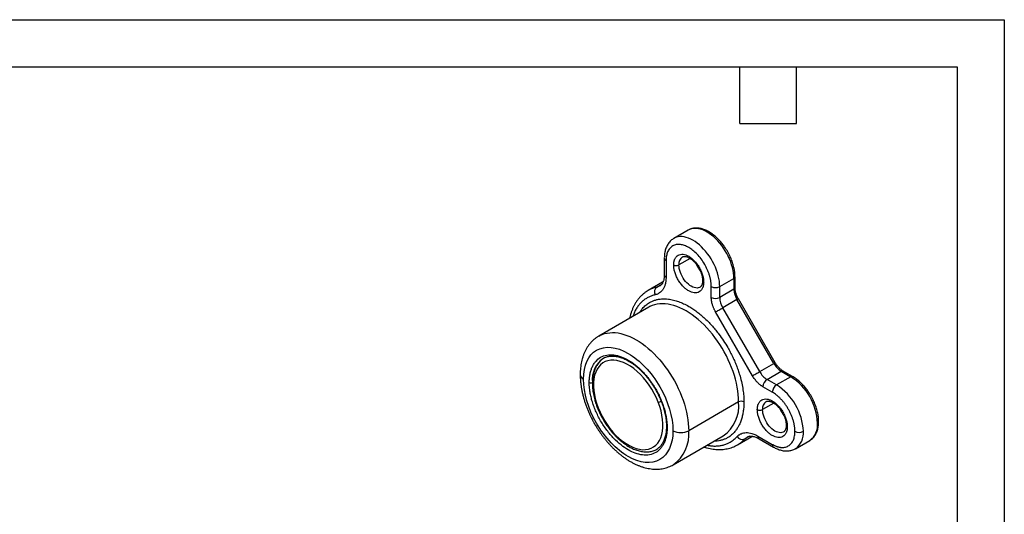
# Model space of a CAD drawing. Header units: millimetres. Extents: x 0 to 279, y 0 to 216.
# Tile 4 of 4: x 147 to 279, y 149 to 216. Entities that reach past the tile are written whole.
import ezdxf

# ---------------------------------------------------------------- set-up
doc = ezdxf.new("R2010")
doc.units = ezdxf.units.MM
doc.layers.add('TEXT', color=140, linetype='Continuous', lineweight=25)

msp = doc.modelspace()

# ---------------------------------------------------------------- linework, layer by layer
at = {"color": 7, "linetype": 'Continuous'}
for p, q in [((0.00247, 215.90267), (279.40247, 215.90267)), ((279.40247, 215.90267), (279.40247, 0.00267))]:
    msp.add_line(p, q, dxfattribs=at)
for p, q in [((236.89945, 187.57329), (234.99026, 186.47114)), ((233.6995, 183.80957), (233.6995, 181.57238)), ((233.93381, 183.48301), (233.93381, 181.24582)), ((237.17777, 183.76371), (235.66622, 182.89111)), ((233.44973, 180.56603), (231.54055, 179.46388)), ((232.71405, 179.91665), (233.3507, 180.28417)), ((233.52005, 180.60568), (233.44973, 180.56603)), ((241.1463, 179.97245), (243.05549, 181.0746)), ((243.05549, 181.0746), (243.05549, 179.61561)), ((243.20194, 179.81971), (243.20194, 181.2787)), ((231.54055, 179.46388), (231.51277, 179.4477)), ((240.01493, 178.51346), (240.01493, 179.97245)), ((241.1463, 178.51346), (241.1463, 179.97245)), ((243.05549, 179.61561), (241.1463, 178.51346)), ((243.4697, 178.22173), (241.56052, 177.11957)), ((248.42879, 169.63234), (243.4697, 178.22173)), ((248.6118, 169.73797), (243.65272, 178.32736)), ((231.62123, 177.20112), (224.90371, 173.32318)), ((245.55391, 167.97264), (240.59483, 176.56202)), ((246.5196, 168.53019), (241.56052, 177.11957)), ((225.50506, 170.32179), (225.557, 170.35091)), ((246.5196, 168.53019), (248.42879, 169.63234)), ((247.5196, 167.47458), (249.42879, 168.57673)), ((249.42879, 168.57673), (250.69224, 167.84736)), ((250.94222, 167.87211), (249.67877, 168.60149)), ((248.78306, 166.74521), (247.5196, 167.47458)), ((250.69224, 167.84736), (248.78306, 166.74521)), ((248.21737, 165.76541), (246.95391, 166.49479)), ((243.69189, 164.45859), (236.97437, 160.58065)), ((248.42077, 164.29026), (246.90922, 163.41767)), ((234.9029, 156.0022), (241.62041, 159.88014)), ((243.53957, 158.67871), (245.44876, 159.78086)), ((245.15858, 159.83843), (244.51929, 159.46938)), ((245.43725, 159.77611), (245.53103, 159.83389)), ((245.43885, 159.77516), (245.44876, 159.78086)), ((245.44876, 159.78086), (245.51996, 159.82295)), ((246.28002, 159.86157), (248.21737, 158.74316)), ((246.44573, 159.49529), (248.38309, 158.37688)), ((251.33285, 158.164), (253.24204, 159.26615)), ((232.60449, 158.0239), (232.55255, 157.99478))]:
    msp.add_line(p, q)
at = {"flags": 128}
for points in [[(241.1463, 179.97245), (241.13399, 180.32345), (241.09712, 180.68628), (241.03595, 181.05844), (240.95091, 181.43742), (240.84256, 181.8206), (240.71166, 182.20538), (240.55908, 182.58913), (240.38589, 182.96923), (240.19326, 183.34307), (239.9825, 183.70812), (239.75506, 184.06186), (239.51249, 184.40189), (239.25644, 184.72589), (238.98867, 185.03163), (238.711, 185.31704), (238.42534, 185.58016), (238.13363, 185.81919), (237.83786, 186.03251), (237.54006, 186.21865), (237.24226, 186.37634), (236.94649, 186.50451), (236.65478, 186.60228), (236.36911, 186.66899), (236.09145, 186.70417), (235.82367, 186.70758), (235.56763, 186.67921), (235.32506, 186.61925), (235.09761, 186.5281), (234.9905, 186.47128)], [(243.05549, 181.0746), (243.04317, 181.4256), (243.00631, 181.78843), (242.94514, 182.16059), (242.86009, 182.53957), (242.75175, 182.92275), (242.62084, 183.30753), (242.46827, 183.69128), (242.29508, 184.07138), (242.10245, 184.44523), (241.89169, 184.81027), (241.66425, 185.16401), (241.42167, 185.50404), (241.16563, 185.82804), (240.89786, 186.13378), (240.62019, 186.41919), (240.33453, 186.68231), (240.04281, 186.92134), (239.74705, 187.13466), (239.44925, 187.3208), (239.15144, 187.47849), (238.85568, 187.60666), (238.56397, 187.70443), (238.2783, 187.77114), (238.00063, 187.80632), (237.73286, 187.80973), (237.47682, 187.78136), (237.23424, 187.7214), (237.0068, 187.63025), (236.89945, 187.57329)], [(238.50384, 179.8972), (238.42984, 179.85941), (238.27188, 179.8077), (238.10016, 179.78695), (237.91717, 179.79749), (237.7256, 179.83915), (237.52822, 179.91132), (237.32793, 180.01296), (237.12763, 180.14258), (236.93025, 180.29829), (236.73868, 180.47782), (236.55569, 180.67855), (236.38397, 180.89756), (236.22601, 181.13165), (236.08412, 181.37741), (235.96037, 181.63126), (235.85656, 181.88949), (235.77421, 182.14833), (235.71451, 182.40402), (235.67834, 182.65282), (235.66622, 182.89111)], [(233.10865, 180.06955), (232.9309, 179.98312), (232.71405, 179.91665)], [(243.69189, 164.45859), (243.67992, 164.94027), (243.64407, 165.43413), (243.58446, 165.93851), (243.50129, 166.45169), (243.39483, 166.97194), (243.26545, 167.4975), (243.11359, 168.02658), (242.93976, 168.55741), (242.74454, 169.08818), (242.52861, 169.6171), (242.29269, 170.14237), (242.03757, 170.66223), (241.76413, 171.1749), (241.47328, 171.67866), (241.16601, 172.17181), (240.84337, 172.65266), (240.50643, 173.11961), (240.15635, 173.57106), (239.79431, 174.00549), (239.42153, 174.42142), (239.03927, 174.81746), (238.64882, 175.19226), (238.25152, 175.54455), (237.8487, 175.87315), (237.44172, 176.17693), (237.03196, 176.45487), (236.62082, 176.70604), (236.20967, 176.92957), (235.79992, 177.12472), (235.39294, 177.29082), (234.99012, 177.42732), (234.59281, 177.53375), (234.20237, 177.60974), (233.82011, 177.65505), (233.44733, 177.66952), (233.08528, 177.6531), (232.7352, 177.60584), (232.39827, 177.52792), (232.07562, 177.41958), (231.76836, 177.2812), (231.62123, 177.20112)], [(243.4697, 178.22173), (243.53388, 178.25877), (243.58597, 178.28884), (243.624, 178.31079), (243.64648, 178.32376), (243.65272, 178.32736)], [(240.59483, 176.56202), (240.68374, 176.61336), (240.79096, 176.67528), (240.91239, 176.74539), (241.04336, 176.821), (241.17883, 176.89922), (241.31359, 176.97702), (241.44247, 177.05143), (241.56052, 177.11957)], [(224.91059, 173.32714), (225.05084, 173.40326), (225.35811, 173.54164), (225.68076, 173.64998), (226.01769, 173.72791), (226.36777, 173.77516), (226.72981, 173.79158), (227.1026, 173.77711), (227.48486, 173.7318), (227.8753, 173.65581), (228.2726, 173.54938), (228.67543, 173.41288), (229.0824, 173.24678), (229.49216, 173.05163), (229.9033, 172.8281), (230.31445, 172.57693), (230.72421, 172.29899), (231.13118, 171.99521), (231.534, 171.66661), (231.93131, 171.31432), (232.32175, 170.93952), (232.70401, 170.54348), (233.07679, 170.12755), (233.43884, 169.69312), (233.78892, 169.24167), (234.12585, 168.77473), (234.4485, 168.29387), (234.75577, 167.80073), (235.04661, 167.29696), (235.32006, 166.78429), (235.57517, 166.26443), (235.8111, 165.73916), (236.02703, 165.21024), (236.22224, 164.67947), (236.39607, 164.14865), (236.54793, 163.61956), (236.67731, 163.094), (236.78377, 162.57375), (236.86695, 162.06057), (236.92656, 161.5562), (236.96241, 161.06233), (236.97437, 160.58065)], [(248.6118, 169.73797), (248.60556, 169.73438), (248.58308, 169.7214), (248.54506, 169.69946), (248.49296, 169.66939), (248.42879, 169.63234)], [(245.55391, 167.97264), (245.64282, 168.02398), (245.75005, 168.08589), (245.87148, 168.156), (246.00244, 168.23162), (246.13791, 168.30983), (246.27267, 168.38764), (246.40155, 168.46204), (246.5196, 168.53019)], [(224.80552, 163.67734), (224.75264, 163.67575), (224.71539, 163.68206), (224.69518, 163.69604), (224.69331, 163.69962)], [(249.74684, 160.42376), (249.67283, 160.38597), (249.51488, 160.33425), (249.34315, 160.31351), (249.16017, 160.32405), (248.96859, 160.3657), (248.77122, 160.43788), (248.57092, 160.53952), (248.37063, 160.66914), (248.17325, 160.82485), (247.98168, 161.00438), (247.79869, 161.20511), (247.62697, 161.42412), (247.46901, 161.65821), (247.32712, 161.90397), (247.20337, 162.15782), (247.09956, 162.41604), (247.01721, 162.67489), (246.95751, 162.93058), (246.92134, 163.17938), (246.90922, 163.41767)], [(244.51929, 159.46938), (244.68526, 159.62397), (244.84479, 159.73231)]]:
    msp.add_lwpolyline(points, dxfattribs=at)
for centre, radius, start, end in [((234.10021, 183.8499), 0.40286, 185.9308986, 245.6047336), ((235.31267, 183.57347), 0.76851, 242.6096722, 297.3903278), ((236.7983, 183.0271), 1.14021, 124.5281804, 186.8498951), ((241.76451, 184.49305), 4.03033, 203.9275837, 216.4623398), ((234.09986, 181.61231), 0.40235, 185.6947993, 245.6253417), ((239.08855, 180.78987), 0.24626, 184.8835753, 246.3155469), ((242.96307, 181.29542), 0.23938, 292.7103384, 356.2300423), ((233.58779, 175.90488), 4.10581, 102.2867268, 119.9087885), ((233.20368, 179.2497), 0.82737, 126.2834807, 207.5470381), ((240.58062, 181.06422), 1.22962, 242.6096722, 297.3903278), ((242.95171, 179.84466), 0.25147, 294.3746583, 354.3052007), ((245.93942, 179.71413), 2.88561, 181.9564986, 211.1437278), ((240.58062, 179.60523), 1.22962, 242.6096722, 297.3903278), ((244.03023, 178.61198), 2.88561, 181.9564986, 211.1437278), ((227.54778, 167.43952), 3.53272, 125.325858, 185.9863224), ((250.9558, 171.02477), 2.88525, 208.8556089, 238.0453284), ((223.13722, 168.20273), 0.74764, 185.4001937, 245.9251791), ((249.04661, 169.92262), 2.88525, 208.8556089, 238.0453284), ((249.57525, 168.37229), 0.25149, 65.692881, 125.6175775), ((223.82219, 167.48051), 0.46111, 242.6096722, 297.3903278), ((248.18209, 166.4389), 1.22944, 122.6054783, 177.3945215), ((250.83727, 167.65682), 0.23946, 63.8160074, 127.276191), ((246.48474, 161.25402), 7.82146, 2.5437867, 57.4562134), ((249.44554, 165.70952), 1.22944, 122.6054783, 177.3945215), ((244.57555, 160.15187), 7.82146, 2.5437867, 57.4562134), ((232.66175, 166.00315), 1.5947, 277.8580128, 292.8311638), ((238.7075, 163.95589), 5.00967, 305.5531072, 5.7590732), ((244.04544, 163.77623), 0.76851, 62.6096722, 117.3903278), ((248.0413, 163.55366), 1.14021, 124.5281804, 186.8498951), ((246.55567, 164.10002), 0.76851, 242.6096722, 297.3903278), ((253.00751, 165.01961), 4.03033, 203.9275837, 216.4623398), ((251.76072, 161.34285), 2.55088, 305.5003144, 5.811866), ((254.20607, 161.82198), 0.23938, 292.7103384, 356.2300423), ((234.13462, 161.16502), 0.1478, 184.9380604, 246.3105674), ((235.91371, 162.60873), 2.28869, 242.3910402, 297.6089598), ((231.99312, 160.07737), 5.00661, 305.4374036, 5.7692272), ((250.33155, 161.31642), 0.24626, 184.8835753, 246.3155469), ((251.82361, 161.59078), 1.22962, 242.6096722, 297.3903278), ((249.85153, 160.2407), 2.55088, 305.5003144, 5.811866), ((244.18654, 160.22698), 0.82746, 212.4546222, 293.7115366), ((241.48142, 162.23128), 4.1057, 300.0863125, 317.7241898), ((246.66056, 159.81312), 0.38362, 172.7441704, 235.9436492), ((248.61804, 158.70377), 0.4026, 174.3853643, 234.2360748)]:
    msp.add_arc(centre, radius, start, end)
for points, knots in [([(242.18246, 184.73429), (242.11418, 184.84912), (242.01817, 185.01059), (241.86595, 185.2419), (241.7316, 185.43582), (241.56475, 185.66012), (241.38297, 185.88736), (241.1859, 186.11533), (240.97621, 186.33896), (240.75566, 186.55483), (240.52588, 186.76017), (240.28834, 186.9527), (240.04435, 187.13054), (239.79517, 187.29206), (239.54197, 187.43584), (239.28587, 187.56057), (239.02804, 187.66507), (238.76965, 187.74822), (238.5119, 187.80901), (238.25603, 187.8465), (238.00336, 187.85988), (237.75527, 187.84832), (237.51295, 187.81148), (237.27842, 187.74757), (237.07475, 187.6697), (236.95608, 187.60196), (236.9075, 187.57424)], [0, 0, 0, 0, 0.051222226, 0.072022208, 0.106496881, 0.142214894, 0.180449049, 0.220252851, 0.261249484, 0.303141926, 0.345724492, 0.388849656, 0.4324103, 0.476326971, 0.52053852, 0.564994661, 0.609633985, 0.654400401, 0.699237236, 0.744089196, 0.788914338, 0.833702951, 0.878499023, 0.923417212, 0.968649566, 1, 1, 1, 1]), ([(234.99241, 186.46812), (234.95847, 186.44949), (234.84779, 186.38871), (234.67564, 186.25692), (234.47713, 186.07345), (234.30275, 185.86717), (234.15179, 185.64399), (234.02437, 185.40753), (233.91679, 185.15238), (233.83008, 184.88008), (233.76449, 184.59272), (233.72163, 184.29199), (233.70044, 184.03004), (233.70169, 183.86573), (233.70212, 183.80846)], [0, 0, 0, 0, 0.03940574, 0.128508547, 0.219643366, 0.313504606, 0.400558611, 0.489183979, 0.579357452, 0.6708803, 0.763418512, 0.856582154, 0.950003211, 1, 1, 1, 1]), ([(240.01493, 179.97245), (240.01429, 180.02839), (240.01302, 180.13989), (240.00265, 180.31126), (239.98607, 180.48476), (239.96267, 180.66073), (239.93261, 180.83909), (239.89587, 181.01984), (239.85243, 181.203), (239.78374, 181.45749), (239.67884, 181.78433), (239.52258, 182.18329), (239.33867, 182.5806), (239.05836, 183.10122), (238.65341, 183.71516), (238.11344, 184.34939), (237.54767, 184.8672), (236.9745, 185.25912), (236.4012, 185.52907), (235.83542, 185.66453), (235.29533, 185.65374), (234.89048, 185.50738), (234.61016, 185.31043), (234.42631, 185.12555), (234.26994, 184.90694), (234.14531, 184.66236), (234.04971, 184.39672), (233.98301, 184.11365), (233.9414, 183.81011), (233.93635, 183.59237), (233.93381, 183.48301)], [0, 0, 0, 0, 0.0151261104, 0.030152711, 0.0451130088, 0.0600406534, 0.0749695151, 0.0899334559, 0.1049661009, 0.1201006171, 0.1522578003, 0.1844539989, 0.217295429, 0.2501767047, 0.315811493, 0.3800823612, 0.4400296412, 0.5000162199, 0.5599635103, 0.6199500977, 0.6842209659, 0.7498557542, 0.7826971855, 0.8155784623, 0.8477356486, 0.8799318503, 0.9100767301, 0.9399562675, 0.9698406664, 1, 1, 1, 1]), ([(234.95912, 182.89111), (234.95967, 182.93286), (234.96077, 183.01605), (234.96975, 183.13593), (234.98411, 183.25145), (235.00438, 183.36231), (235.03041, 183.46857), (235.06224, 183.57023), (235.1342, 183.75599), (235.27751, 183.99444), (235.53964, 184.21252), (235.85972, 184.33063), (236.21804, 184.33711), (236.59435, 184.24732), (236.97425, 184.0684), (237.35427, 183.80866), (237.73047, 183.46411), (238.08892, 183.04383), (238.40892, 182.55633), (238.6712, 182.03541), (238.82691, 181.59638), (238.91281, 181.25868), (238.95702, 181.02001), (238.9846, 180.78697), (238.98795, 180.63878), (238.98963, 180.56435)], [0, 0, 0, 0, 0.017280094, 0.03443717, 0.051520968, 0.068581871, 0.085670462, 0.102837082, 0.120131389, 0.185080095, 0.250088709, 0.315037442, 0.380046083, 0.440000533, 0.500014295, 0.559968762, 0.619982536, 0.684931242, 0.749939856, 0.814888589, 0.87989723, 0.91004717, 0.939934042, 0.96982825, 1, 1, 1, 1]), ([(236.15296, 183.96613), (236.18386, 183.98185), (236.24074, 184.01077), (236.34266, 184.03121), (236.45172, 184.03594), (236.57243, 184.02341), (236.70454, 183.9928), (236.8468, 183.94289), (236.99717, 183.87309), (237.15331, 183.78334), (237.31268, 183.6742), (237.47257, 183.54686), (237.62987, 183.40348), (237.78056, 183.2481), (237.91934, 183.08766), (238.03518, 182.93908), (238.13465, 182.79988), (238.22732, 182.66068), (238.28777, 182.55887), (238.32002, 182.50455)], [0, 0, 0, 0, 0.083059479, 0.152861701, 0.217503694, 0.279625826, 0.340587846, 0.401134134, 0.46157475, 0.522074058, 0.582689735, 0.643315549, 0.703666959, 0.76312223, 0.820109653, 0.87213317, 0.909834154, 0.951893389, 1, 1, 1, 1]), ([(243.19943, 181.2799), (243.19997, 181.32834), (243.20164, 181.47998), (243.18308, 181.74359), (243.14527, 182.06793), (243.08765, 182.39634), (243.01245, 182.72597), (242.92049, 183.05417), (242.81389, 183.37661), (242.69714, 183.68395), (242.58045, 183.95769), (242.46947, 184.19499), (242.34247, 184.449), (242.24377, 184.62498), (242.18246, 184.73429)], [0, 0, 0, 0, 0.044828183, 0.140342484, 0.235477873, 0.330128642, 0.424138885, 0.51722787, 0.608810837, 0.697450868, 0.778486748, 0.843088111, 0.902524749, 1, 1, 1, 1]), ([(238.98963, 180.56435), (238.98908, 180.5226), (238.98798, 180.4394), (238.979, 180.31952), (238.96463, 180.20401), (238.94436, 180.09315), (238.91834, 179.98688), (238.8865, 179.88522), (238.81455, 179.69947), (238.67124, 179.46102), (238.4091, 179.24294), (238.08903, 179.12482), (237.7307, 179.11835), (237.3544, 179.20813), (236.9745, 179.38706), (236.59447, 179.6468), (236.21827, 179.99135), (235.85983, 180.41163), (235.53983, 180.89913), (235.27754, 181.42005), (235.12183, 181.85907), (235.03593, 182.19678), (234.99172, 182.43545), (234.96414, 182.66848), (234.9608, 182.81667), (234.95912, 182.89111)], [0, 0, 0, 0, 0.017280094, 0.0344371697, 0.051520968, 0.0685818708, 0.0856704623, 0.1028370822, 0.1201313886, 0.1850800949, 0.2500887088, 0.315037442, 0.3800460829, 0.4400005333, 0.5000142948, 0.5599687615, 0.6199825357, 0.6849312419, 0.7499398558, 0.814888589, 0.87989723, 0.9100471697, 0.9399340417, 0.9698282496, 1, 1, 1, 1]), ([(233.69793, 181.5736), (233.69803, 181.52674), (233.69831, 181.405), (233.68377, 181.22264), (233.65679, 181.02682), (233.6176, 180.8471), (233.56792, 180.68371), (233.50856, 180.53728), (233.44035, 180.40774), (233.36365, 180.29423), (233.27706, 180.19631), (233.19247, 180.12073), (233.13134, 180.08577), (233.10592, 180.07123)], [0, 0, 0, 0, 0.056353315, 0.146390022, 0.236567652, 0.327078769, 0.418218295, 0.510560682, 0.60500933, 0.702975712, 0.806677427, 0.919601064, 1, 1, 1, 1]), ([(238.32002, 182.50455), (238.36401, 182.42531), (238.42596, 182.31373), (238.50706, 182.14483), (238.57132, 181.99953), (238.639, 181.82615), (238.69995, 181.64557), (238.75228, 181.45971), (238.79396, 181.27314), (238.82337, 181.0898), (238.8406, 180.91979), (238.84185, 180.81677), (238.84243, 180.76903)], [0, 0, 0, 0, 0.136048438, 0.191551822, 0.283259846, 0.377907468, 0.478706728, 0.582954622, 0.689498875, 0.797428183, 0.906120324, 1, 1, 1, 1]), ([(233.93381, 181.24582), (233.93308, 181.18397), (233.93162, 181.06046), (233.91971, 180.88138), (233.90069, 180.70744), (233.87385, 180.53902), (233.82151, 180.29137), (233.72391, 179.98135), (233.5532, 179.64117), (233.33774, 179.35376), (233.11018, 179.15142), (232.88919, 179.01485), (232.68805, 178.92382), (232.54284, 178.886), (232.4701, 178.86706)], [0, 0, 0, 0, 0.049370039, 0.098580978, 0.147744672, 0.196973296, 0.246378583, 0.373143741, 0.500020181, 0.626785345, 0.753661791, 0.83583666, 0.91777615, 1, 1, 1, 1]), ([(233.53664, 180.61312), (233.52398, 180.60692), (233.48613, 180.58839), (233.45088, 180.5653), (233.42742, 180.54994)], [0, 0, 0, 0, 0.334623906, 1, 1, 1, 1]), ([(238.84243, 180.76903), (238.84267, 180.76119), (238.84465, 180.69694), (238.83645, 180.58687), (238.81789, 180.44184), (238.7875, 180.31261), (238.7481, 180.19878), (238.70039, 180.10119), (238.64556, 180.01863), (238.58107, 179.95169), (238.53559, 179.91171), (238.5049, 179.8984), (238.50289, 179.89753)], [0, 0, 0, 0, 0.0156430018, 0.1282365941, 0.2410740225, 0.3545194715, 0.469193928, 0.5864803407, 0.7088110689, 0.8405208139, 0.9895605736, 1, 1, 1, 1]), ([(231.51006, 179.44394), (231.41982, 179.38928), (231.22276, 179.26994), (230.93741, 179.05354), (230.65048, 178.80063), (230.37959, 178.51845), (230.12544, 178.20766), (229.89801, 177.88002), (229.69666, 177.53984), (229.52052, 177.19142), (229.36311, 176.82425), (229.22568, 176.43879), (229.11425, 176.06691), (229.05815, 175.81723), (229.03344, 175.70722)], [0, 0, 0, 0, 0.072483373, 0.158262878, 0.245126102, 0.333264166, 0.422836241, 0.513953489, 0.596888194, 0.680355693, 0.764297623, 0.848642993, 0.933311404, 1, 1, 1, 1]), ([(232.4701, 178.86706), (232.31835, 178.82816), (232.01521, 178.75047), (231.59123, 178.56998), (231.1873, 178.34049), (230.80842, 178.05691), (230.4581, 177.71876), (230.14134, 177.32965), (229.86148, 176.89013), (229.62913, 176.43229), (229.51125, 176.10261), (229.45738, 175.95195)], [0, 0, 0, 0, 0.109603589, 0.218947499, 0.328583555, 0.442714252, 0.556566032, 0.670762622, 0.786817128, 0.902577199, 1, 1, 1, 1]), ([(243.65263, 178.32751), (243.61214, 178.40062), (243.55513, 178.50359), (243.48125, 178.65955), (243.42314, 178.79361), (243.36284, 178.95313), (243.3096, 179.11856), (243.26533, 179.28769), (243.23164, 179.45615), (243.21059, 179.61927), (243.20132, 179.74115), (243.20282, 179.80389), (243.20318, 179.81866)], [0, 0, 0, 0, 0.145387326, 0.204763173, 0.302781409, 0.403821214, 0.511269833, 0.622190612, 0.735322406, 0.849678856, 0.964610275, 1, 1, 1, 1]), ([(230.38345, 176.48656), (230.42168, 176.55178), (230.53522, 176.74549), (230.8027, 177.08902), (231.2006, 177.49366), (231.65818, 177.81386), (232.09362, 178.03233), (232.49033, 178.17539), (232.90536, 178.27303), (233.33612, 178.32638), (233.78043, 178.33566), (234.30634, 178.29632), (234.91943, 178.18397), (235.6079, 177.97363), (236.295, 177.68681), (236.92907, 177.35407), (237.51764, 176.9896), (238.06368, 176.60476), (238.61424, 176.16861), (239.16622, 175.68011), (239.68611, 175.16866), (240.16812, 174.64826), (240.61243, 174.12595), (241.1158, 173.4825), (241.66409, 172.70419), (242.17042, 171.88415), (242.57724, 171.14635), (242.89947, 170.50226), (243.1915, 169.8544), (243.45304, 169.206), (243.68321, 168.56004), (243.91201, 167.82067), (244.12147, 166.99177), (244.28249, 166.10376), (244.38116, 165.25335), (244.39305, 164.72353), (244.39899, 164.45859)], [0, 0, 0, 0, 0.012846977, 0.03815875, 0.076873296, 0.115607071, 0.14144147, 0.167223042, 0.193074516, 0.218369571, 0.243615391, 0.268927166, 0.305318, 0.341727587, 0.376056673, 0.410404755, 0.437879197, 0.465328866, 0.493668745, 0.522757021, 0.551901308, 0.577196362, 0.602442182, 0.627753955, 0.666468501, 0.705202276, 0.731036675, 0.756818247, 0.78266972, 0.807964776, 0.833210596, 0.85852237, 0.894913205, 0.931322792, 0.965656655, 1, 1, 1, 1]), ([(240.59483, 176.56202), (240.56887, 176.60795), (240.51714, 176.69946), (240.44553, 176.8391), (240.37883, 176.97961), (240.31744, 177.12121), (240.26125, 177.26382), (240.21028, 177.40748), (240.1534, 177.58739), (240.09675, 177.80169), (240.04966, 178.04646), (240.02028, 178.28546), (240.01672, 178.4372), (240.01493, 178.51346)], [0, 0, 0, 0, 0.071975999, 0.143395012, 0.214481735, 0.285464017, 0.356570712, 0.42802948, 0.500064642, 0.625614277, 0.749971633, 0.874359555, 1, 1, 1, 1]), ([(224.9131, 173.32739), (224.90512, 173.3232), (224.79011, 173.26284), (224.58082, 173.12098), (224.28758, 172.8999), (224.01128, 172.64828), (223.75113, 172.36969), (223.50896, 172.06287), (223.28604, 171.72786), (223.09156, 171.37819), (222.92457, 171.01822), (222.78375, 170.65247), (222.66387, 170.26948), (222.56536, 169.8707), (222.48876, 169.45759), (222.43337, 169.03208), (222.40229, 168.59459), (222.3896, 168.29387), (222.39313, 168.1372), (222.39324, 168.13206)], [0, 0, 0, 0, 0.004712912, 0.067911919, 0.131785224, 0.196536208, 0.262399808, 0.329600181, 0.398336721, 0.46876666, 0.53298846, 0.597987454, 0.663666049, 0.729901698, 0.796556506, 0.86349256, 0.93058394, 0.997723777, 1, 1, 1, 1]), ([(222.83224, 167.52012), (222.83224, 169.36083), (223.46551, 170.7607), (225.71978, 172.06249), (227.24863, 171.91118), (230.43666, 170.07077), (231.96551, 168.45691), (234.21978, 164.55239), (234.85305, 162.42136), (234.85305, 160.58065)], [0, 0, 0, 0, 0.25, 0.25, 0.5, 0.5, 0.75, 0.75, 1, 1, 1, 1]), ([(223.61005, 167.07109), (223.61072, 167.14449), (223.61207, 167.29115), (223.62294, 167.50563), (223.64032, 167.71564), (223.66483, 167.92083), (223.71349, 168.23085), (223.80578, 168.6304), (223.97209, 169.0973), (224.1885, 169.52142), (224.54793, 170.02447), (225.11633, 170.50477), (225.95309, 170.80646), (226.89087, 170.82614), (227.86609, 170.5869), (228.84264, 170.12659), (229.81919, 169.4594), (230.79441, 168.57267), (231.7322, 167.47025), (232.56896, 166.20245), (233.13728, 165.06605), (233.49673, 164.14802), (233.71312, 163.47419), (233.87945, 162.81512), (233.9816, 162.25554), (234.03939, 161.78617), (234.06965, 161.40151), (234.07337, 161.15371), (234.07523, 161.02967)], [0, 0, 0, 0, 0.011673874, 0.0233261, 0.034972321, 0.046628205, 0.058309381, 0.089194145, 0.120101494, 0.15227394, 0.184469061, 0.250118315, 0.315767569, 0.380052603, 0.441771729, 0.500002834, 0.558233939, 0.619953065, 0.684238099, 0.749887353, 0.815536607, 0.847709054, 0.879904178, 0.91078894, 0.941696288, 0.961137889, 0.980548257, 1, 1, 1, 1]), ([(232.87977, 164.42342), (232.25884, 166.01826), (231.23794, 167.5086), (228.84564, 169.62413), (227.57205, 170.16284), (225.43068, 169.96497), (224.65045, 169.23648), (224.0144, 166.84113), (224.18459, 165.27218), (224.80552, 163.67734)], [0, 0, 0, 0, 0.25, 0.25, 0.5, 0.5, 0.75, 0.75, 1, 1, 1, 1]), ([(225.66712, 170.41096), (225.62802, 170.3897), (225.50452, 170.32256), (225.31174, 170.18047), (225.08902, 169.98513), (224.88247, 169.75871), (224.70056, 169.51292), (224.54353, 169.25196), (224.41061, 168.98099), (224.29677, 168.69172), (224.20253, 168.38552), (224.12825, 168.06384), (224.07412, 167.7282), (224.04018, 167.38012), (224.02635, 167.02114), (224.03244, 166.65278), (224.05817, 166.27657), (224.1032, 165.89402), (224.16706, 165.50671), (224.24928, 165.11634), (224.34895, 164.72476), (224.46593, 164.33439), (224.58081, 163.99257), (224.66292, 163.78212), (224.69485, 163.70026)], [0, 0, 0, 0, 0.022110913, 0.0698282, 0.118468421, 0.168231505, 0.219287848, 0.265512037, 0.312119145, 0.359049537, 0.406229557, 0.453580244, 0.501028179, 0.548511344, 0.595980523, 0.643386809, 0.690704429, 0.737910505, 0.784980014, 0.831879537, 0.878556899, 0.92492115, 0.970797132, 1, 1, 1, 1]), ([(225.55426, 170.3456), (225.60494, 170.37315), (225.73222, 170.44232), (225.94639, 170.51957), (226.19224, 170.58262), (226.44151, 170.61909), (226.69964, 170.63212), (226.96611, 170.62162), (227.24017, 170.58784), (227.52107, 170.53088), (227.80797, 170.4509), (228.09992, 170.34808), (228.39588, 170.22269), (228.69471, 170.07508), (228.99525, 169.90574), (229.29628, 169.71525), (229.59655, 169.50432), (229.89479, 169.27379), (230.18969, 169.02466), (230.47988, 168.75811), (230.7639, 168.4756), (231.0401, 168.179), (231.30635, 167.87107), (231.55924, 167.55671), (231.7942, 167.24346), (231.99231, 166.96123), (232.16166, 166.70589), (232.32437, 166.44944), (232.43356, 166.26387), (232.49526, 166.15899)], [0, 0, 0, 0, 0.029338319, 0.073676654, 0.114127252, 0.154161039, 0.193807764, 0.233133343, 0.272212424, 0.311114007, 0.349895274, 0.388600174, 0.427260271, 0.465895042, 0.504512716, 0.543119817, 0.581715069, 0.620290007, 0.658827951, 0.697301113, 0.735664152, 0.773840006, 0.811686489, 0.848906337, 0.884748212, 0.918338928, 0.942198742, 0.967333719, 1, 1, 1, 1]), ([(249.67869, 168.60159), (249.67834, 168.60177), (249.63208, 168.62583), (249.53475, 168.69148), (249.39001, 168.79908), (249.2457, 168.92556), (249.10701, 169.06406), (248.97922, 169.20844), (248.87231, 169.34328), (248.78012, 169.47084), (248.69521, 169.5976), (248.64032, 169.68997), (248.61171, 169.73813)], [0, 0, 0, 0, 0.000954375, 0.127608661, 0.254455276, 0.380896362, 0.505551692, 0.62489854, 0.733197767, 0.812959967, 0.902486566, 1, 1, 1, 1]), ([(222.39324, 168.13206), (222.39502, 167.98632), (222.39863, 167.69), (222.43048, 167.23417), (222.48151, 166.76869), (222.55296, 166.29928), (222.64372, 165.8275), (222.75331, 165.35471), (222.88099, 164.88244), (223.02587, 164.41253), (223.18674, 163.9474), (223.36155, 163.49098), (223.54594, 163.05165), (223.72883, 162.65), (223.89733, 162.30436), (224.06012, 161.98829), (224.2085, 161.71365), (224.31176, 161.53285), (224.35389, 161.45908)], [0, 0, 0, 0, 0.068347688, 0.138966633, 0.209412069, 0.279648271, 0.349642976, 0.419359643, 0.488746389, 0.557717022, 0.626112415, 0.69360793, 0.759445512, 0.821411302, 0.873574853, 0.915705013, 0.965606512, 1, 1, 1, 1]), ([(234.85305, 160.58065), (234.85305, 158.73994), (234.21978, 157.34006), (231.96551, 156.03827), (230.43666, 156.18958), (227.24863, 158.02999), (225.71978, 159.64385), (223.46551, 163.54837), (222.83224, 165.67941), (222.83224, 167.52012)], [0, 0, 0, 0, 0.25, 0.25, 0.5, 0.5, 0.75, 0.75, 1, 1, 1, 1]), ([(234.07523, 161.02967), (234.07456, 160.95627), (234.07322, 160.80961), (234.06234, 160.59514), (234.04497, 160.38513), (234.02045, 160.17993), (233.97179, 159.86991), (233.87951, 159.47037), (233.7132, 159.00346), (233.49679, 158.57934), (233.13736, 158.0763), (232.56896, 157.596), (231.7322, 157.2943), (230.79441, 157.27463), (229.81919, 157.51387), (228.84264, 157.97417), (227.86609, 158.64137), (226.89087, 159.52809), (225.95309, 160.63051), (225.11633, 161.89831), (224.54801, 163.03471), (224.18856, 163.95274), (223.97217, 164.62657), (223.80584, 165.28564), (223.70369, 165.84523), (223.64589, 166.31459), (223.61564, 166.69925), (223.61192, 166.94706), (223.61005, 167.07109)], [0, 0, 0, 0, 0.0116738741, 0.0233260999, 0.034972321, 0.046628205, 0.0583093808, 0.0891941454, 0.1201014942, 0.1522739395, 0.1844690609, 0.250118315, 0.3157675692, 0.3800526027, 0.4417717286, 0.5000028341, 0.5582339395, 0.6199530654, 0.6842380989, 0.7498873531, 0.8155366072, 0.8477090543, 0.8799041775, 0.9107889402, 0.9416962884, 0.9611378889, 0.9805482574, 1, 1, 1, 1]), ([(246.95391, 166.49479), (246.91661, 166.517), (246.84228, 166.56126), (246.73145, 166.63628), (246.62183, 166.71724), (246.51341, 166.80476), (246.40621, 166.89866), (246.30023, 166.999), (246.16995, 167.13176), (246.01869, 167.30124), (245.85215, 167.51279), (245.69542, 167.73627), (245.60124, 167.89359), (245.55391, 167.97264)], [0, 0, 0, 0, 0.071975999, 0.143395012, 0.214481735, 0.285464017, 0.356570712, 0.42802948, 0.500064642, 0.625614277, 0.749971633, 0.874359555, 1, 1, 1, 1]), ([(253.42546, 165.26085), (253.35717, 165.37568), (253.26117, 165.53714), (253.10895, 165.76846), (252.9746, 165.96238), (252.80775, 166.18668), (252.62597, 166.41391), (252.4289, 166.64189), (252.21921, 166.86551), (251.99866, 167.0814), (251.76888, 167.28667), (251.53136, 167.47946), (251.28727, 167.65634), (251.09022, 167.78713), (250.97418, 167.85188), (250.94205, 167.86981)], [0, 0, 0, 0, 0.1038686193, 0.1460469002, 0.2159547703, 0.288383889, 0.3659152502, 0.4466295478, 0.529762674, 0.6147123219, 0.701061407, 0.7885107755, 0.876843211, 0.9658975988, 1, 1, 1, 1]), ([(232.49526, 166.15899), (232.5737, 166.0198), (232.68369, 165.82458), (232.83499, 165.53137), (232.95869, 165.27997), (233.09741, 164.97781), (233.23322, 164.65882), (233.36416, 164.32367), (233.48684, 163.97777), (233.59903, 163.62469), (233.69905, 163.26749), (233.78558, 162.9088), (233.85771, 162.55091), (233.91455, 162.19599), (233.9562, 161.84551), (233.97996, 161.50276), (233.98981, 161.27134), (233.98711, 161.15772), (233.98699, 161.1524)], [0, 0, 0, 0, 0.084585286, 0.118621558, 0.175094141, 0.233596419, 0.296215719, 0.361407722, 0.428543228, 0.497119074, 0.566777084, 0.63725248, 0.708347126, 0.779911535, 0.851833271, 0.9240296, 0.996443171, 1, 1, 1, 1]), ([(251.25793, 160.49901), (251.25729, 160.55494), (251.25602, 160.66645), (251.24565, 160.83782), (251.22906, 161.01131), (251.20567, 161.18729), (251.17561, 161.36564), (251.13887, 161.5464), (251.09543, 161.72956), (251.02674, 161.98404), (250.92184, 162.31088), (250.76557, 162.70986), (250.58169, 163.10714), (250.37125, 163.49789), (250.13799, 163.87567), (249.88599, 164.23342), (249.6185, 164.56841), (249.3444, 164.87056), (249.06657, 165.14135), (248.78809, 165.37913), (248.50443, 165.59094), (248.31335, 165.70708), (248.21737, 165.76541)], [0, 0, 0, 0, 0.030232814, 0.060266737, 0.090168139, 0.120004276, 0.149842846, 0.179751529, 0.209797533, 0.240047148, 0.304320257, 0.368671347, 0.434312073, 0.500032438, 0.565673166, 0.631393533, 0.695666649, 0.760017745, 0.82026883, 0.87998957, 0.939720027, 1, 1, 1, 1]), ([(224.80552, 163.67734), (225.42644, 162.0825), (226.44735, 160.59217), (228.83965, 158.47664), (230.11324, 157.93793), (232.25461, 158.1358), (233.03484, 158.86428), (233.67088, 161.25964), (233.5007, 162.82858), (232.87977, 164.42342)], [0, 0, 0, 0, 0.25, 0.25, 0.5, 0.5, 0.75, 0.75, 1, 1, 1, 1]), ([(244.39899, 164.45859), (244.39519, 164.25157), (244.38759, 163.83776), (244.32506, 163.24332), (244.22323, 162.66637), (244.07597, 162.114), (243.89301, 161.61927), (243.68332, 161.18371), (243.45313, 160.80353), (243.14756, 160.39865), (242.74765, 159.99638), (242.29066, 159.67546), (241.85507, 159.45725), (241.45856, 159.31367), (241.04287, 159.21786), (240.68357, 159.16755), (240.45868, 159.16608), (240.38263, 159.16558)], [0, 0, 0, 0, 0.06694273, 0.133810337, 0.202842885, 0.273706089, 0.344705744, 0.406328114, 0.467830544, 0.529493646, 0.62380782, 0.71816884, 0.781105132, 0.843912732, 0.906890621, 0.968512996, 1, 1, 1, 1]), ([(246.20212, 163.41767), (246.20267, 163.45941), (246.20376, 163.54261), (246.21274, 163.66249), (246.22711, 163.77801), (246.24738, 163.88886), (246.27341, 163.99513), (246.30524, 164.09679), (246.3772, 164.28254), (246.52051, 164.52099), (246.78264, 164.73908), (247.10272, 164.85719), (247.46104, 164.86366), (247.83735, 164.77388), (248.21725, 164.59496), (248.59727, 164.33522), (248.97347, 163.99066), (249.33191, 163.57038), (249.65191, 163.08289), (249.9142, 162.56196), (250.06991, 162.12294), (250.15581, 161.78523), (250.20002, 161.54656), (250.2276, 161.31353), (250.23094, 161.16534), (250.23262, 161.0909)], [0, 0, 0, 0, 0.017280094, 0.03443717, 0.051520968, 0.068581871, 0.085670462, 0.102837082, 0.120131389, 0.185080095, 0.250088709, 0.315037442, 0.380046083, 0.440000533, 0.500014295, 0.559968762, 0.619982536, 0.684931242, 0.749939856, 0.814888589, 0.87989723, 0.91004717, 0.939934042, 0.96982825, 1, 1, 1, 1]), ([(247.39596, 164.49269), (247.42686, 164.5084), (247.48374, 164.53733), (247.58565, 164.55777), (247.69471, 164.5625), (247.81543, 164.54997), (247.94754, 164.51936), (248.08979, 164.46945), (248.24017, 164.39964), (248.39631, 164.3099), (248.55568, 164.20076), (248.71557, 164.07341), (248.87287, 163.93004), (249.02356, 163.77465), (249.16234, 163.61421), (249.27818, 163.46563), (249.37765, 163.32644), (249.47032, 163.18724), (249.53077, 163.08543), (249.56301, 163.03111)], [0, 0, 0, 0, 0.083059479, 0.152861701, 0.217503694, 0.279625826, 0.340587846, 0.401134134, 0.46157475, 0.522074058, 0.582689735, 0.643315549, 0.703666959, 0.76312223, 0.820109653, 0.87213317, 0.909834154, 0.951893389, 1, 1, 1, 1]), ([(254.44243, 161.80646), (254.44296, 161.85489), (254.44464, 162.00653), (254.42608, 162.27014), (254.38827, 162.59449), (254.33065, 162.9229), (254.25544, 163.25253), (254.16349, 163.58073), (254.05689, 163.90317), (253.94014, 164.21051), (253.82345, 164.48425), (253.71247, 164.72154), (253.58547, 164.97556), (253.48677, 165.15153), (253.42546, 165.26085)], [0, 0, 0, 0, 0.0448281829, 0.1403424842, 0.2354778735, 0.3301286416, 0.4241388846, 0.5172278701, 0.6088108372, 0.6974508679, 0.7784867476, 0.8430881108, 0.9025247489, 1, 1, 1, 1]), ([(224.69485, 163.70026), (224.71163, 163.65592), (224.77419, 163.49053), (224.89288, 163.21622), (225.03398, 162.91003), (225.16777, 162.64059), (225.30398, 162.37984), (225.40676, 162.19842), (225.4629, 162.0993)], [0, 0, 0, 0, 0.081314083, 0.303242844, 0.506344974, 0.650591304, 0.809104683, 1, 1, 1, 1]), ([(250.23262, 161.0909), (250.23207, 161.04916), (250.23098, 160.96596), (250.222, 160.84608), (250.20763, 160.73056), (250.18736, 160.61971), (250.16133, 160.51344), (250.1295, 160.41178), (250.05754, 160.22603), (249.91423, 159.98758), (249.6521, 159.76949), (249.33202, 159.65138), (248.9737, 159.64491), (248.59739, 159.73469), (248.21749, 159.91361), (247.83747, 160.17335), (247.46127, 160.5179), (247.10283, 160.93819), (246.78282, 161.42568), (246.52054, 161.94661), (246.36483, 162.38563), (246.27893, 162.72333), (246.23472, 162.96201), (246.20714, 163.19504), (246.2038, 163.34323), (246.20212, 163.41767)], [0, 0, 0, 0, 0.017280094, 0.0344371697, 0.051520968, 0.0685818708, 0.0856704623, 0.1028370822, 0.1201313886, 0.1850800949, 0.2500887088, 0.315037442, 0.3800460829, 0.4400005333, 0.5000142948, 0.5599687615, 0.6199825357, 0.6849312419, 0.7499398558, 0.814888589, 0.87989723, 0.9100471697, 0.9399340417, 0.9698282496, 1, 1, 1, 1]), ([(249.56301, 163.03111), (249.60701, 162.95186), (249.66896, 162.84029), (249.75005, 162.67139), (249.81432, 162.52608), (249.88199, 162.35271), (249.94295, 162.17212), (249.99527, 161.98626), (250.03696, 161.7997), (250.06637, 161.61636), (250.0836, 161.44634), (250.08485, 161.34333), (250.08543, 161.29559)], [0, 0, 0, 0, 0.136048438, 0.191551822, 0.283259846, 0.377907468, 0.478706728, 0.582954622, 0.689498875, 0.797428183, 0.906120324, 1, 1, 1, 1]), ([(225.4629, 162.0993), (225.54364, 161.9629), (225.65702, 161.77132), (225.83489, 161.49548), (225.99099, 161.26368), (226.18399, 160.99379), (226.39358, 160.71813), (226.62026, 160.43873), (226.86114, 160.16121), (227.11436, 159.88925), (227.37827, 159.62584), (227.6514, 159.37341), (227.9324, 159.13395), (228.22001, 158.90916), (228.51309, 158.70053), (228.8105, 158.50932), (229.1112, 158.33669), (229.41415, 158.18367), (229.71833, 158.05121), (230.02272, 157.9402), (230.3263, 157.85143), (230.62804, 157.78566), (230.92689, 157.74358), (231.22175, 157.72583), (231.51154, 157.73294), (231.7951, 157.76556), (232.07157, 157.82374), (232.33893, 157.90958), (232.55816, 158.0005), (232.68207, 158.0728), (232.72527, 158.09801)], [0, 0, 0, 0, 0.043474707, 0.061059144, 0.090226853, 0.120460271, 0.15283981, 0.186570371, 0.221332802, 0.256873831, 0.293015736, 0.329629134, 0.366618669, 0.403913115, 0.441458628, 0.479213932, 0.517146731, 0.555230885, 0.593439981, 0.631747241, 0.670129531, 0.708563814, 0.747029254, 0.785511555, 0.824009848, 0.862545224, 0.901169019, 0.939968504, 0.979068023, 1, 1, 1, 1]), ([(253.24712, 159.27234), (253.26552, 159.28208), (253.35755, 159.33081), (253.50967, 159.44581), (253.70146, 159.61902), (253.86935, 159.81638), (254.01427, 160.03077), (254.13598, 160.25817), (254.23848, 160.50412), (254.32093, 160.76706), (254.38323, 161.04501), (254.42392, 161.33661), (254.44407, 161.59085), (254.44285, 161.75092), (254.44243, 161.80646)], [0, 0, 0, 0, 0.023015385, 0.115154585, 0.209609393, 0.307014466, 0.396383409, 0.486916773, 0.57850054, 0.670911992, 0.763875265, 0.857121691, 0.950426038, 1, 1, 1, 1]), ([(224.35389, 161.45908), (224.44889, 161.29803), (224.58252, 161.07151), (224.79094, 160.74363), (224.9739, 160.46656), (225.19958, 160.14235), (225.44435, 159.80906), (225.70898, 159.46864), (225.99034, 159.12736), (226.28656, 158.78923), (226.59606, 158.45746), (226.91747, 158.13465), (227.24959, 157.82295), (227.59136, 157.52418), (227.94178, 157.23994), (228.29993, 156.97168), (228.66492, 156.72069), (229.03588, 156.48818), (229.41194, 156.27531), (229.79217, 156.08319), (230.17559, 155.9129), (230.56115, 155.76544), (230.94773, 155.64175), (231.33416, 155.54268), (231.71919, 155.46896), (232.10155, 155.4212), (232.47996, 155.39985), (232.85317, 155.40524), (233.22002, 155.43757), (233.57934, 155.49701), (233.9302, 155.58345), (234.27111, 155.69768), (234.59433, 155.83346), (234.79627, 155.94451), (234.89351, 155.99799)], [0, 0, 0, 0, 0.036904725, 0.051910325, 0.076802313, 0.102634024, 0.130329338, 0.159213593, 0.189017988, 0.219529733, 0.250600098, 0.282121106, 0.314013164, 0.346216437, 0.37868484, 0.411381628, 0.444275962, 0.477340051, 0.510546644, 0.54386442, 0.577250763, 0.610664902, 0.644060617, 0.677388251, 0.710598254, 0.743646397, 0.776499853, 0.809142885, 0.841580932, 0.873842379, 0.905978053, 0.938059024, 0.970173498, 1, 1, 1, 1]), ([(233.98699, 161.1524), (233.98571, 161.04833), (233.9831, 160.83458), (233.9587, 160.52509), (233.91895, 160.22165), (233.8627, 159.93153), (233.79056, 159.65539), (233.70255, 159.39409), (233.5988, 159.1483), (233.47927, 158.9186), (233.34378, 158.70547), (233.19178, 158.50959), (233.02288, 158.33107), (232.83484, 158.17299), (232.67855, 158.06189), (232.57985, 158.01239), (232.5553, 158.00008)], [0, 0, 0, 0, 0.06843776, 0.140572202, 0.212890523, 0.28542367, 0.358240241, 0.431444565, 0.505183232, 0.579650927, 0.655093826, 0.731806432, 0.810115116, 0.890339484, 0.972725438, 1, 1, 1, 1]), ([(243.48832, 159.78294), (243.5196, 159.81563), (243.58205, 159.8809), (243.68342, 159.9675), (243.79015, 160.0455), (243.9028, 160.11411), (244.08271, 160.20442), (244.34343, 160.29115), (244.69993, 160.33409), (245.07997, 160.31188), (245.4315, 160.23398), (245.74337, 160.12606), (246.01083, 160.00994), (246.19018, 159.91108), (246.28002, 159.86157)], [0, 0, 0, 0, 0.049370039, 0.098580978, 0.147744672, 0.196973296, 0.246378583, 0.373143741, 0.500020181, 0.626785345, 0.753661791, 0.83583666, 0.91777615, 1, 1, 1, 1]), ([(248.21737, 158.74316), (248.26549, 158.71611), (248.36142, 158.6622), (248.50463, 158.5915), (248.64659, 158.52871), (248.78728, 158.47451), (248.92671, 158.42872), (249.06487, 158.39139), (249.20177, 158.36253), (249.3878, 158.33445), (249.6184, 158.32246), (249.88578, 158.34856), (250.13789, 158.41536), (250.37107, 158.52376), (250.58161, 158.67158), (250.76543, 158.85646), (250.92181, 159.07507), (251.04643, 159.31965), (251.14203, 159.58529), (251.20873, 159.86836), (251.25035, 160.1719), (251.25539, 160.38964), (251.25793, 160.49901)], [0, 0, 0, 0, 0.030232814, 0.060266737, 0.090168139, 0.120004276, 0.149842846, 0.179751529, 0.209797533, 0.240047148, 0.304320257, 0.368671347, 0.434312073, 0.500032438, 0.565673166, 0.631393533, 0.695666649, 0.760017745, 0.82026883, 0.87998957, 0.939720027, 1, 1, 1, 1]), ([(250.08543, 161.29559), (250.08567, 161.28775), (250.08764, 161.2235), (250.07945, 161.11343), (250.06089, 160.9684), (250.0305, 160.83916), (249.9911, 160.72534), (249.94339, 160.62774), (249.88856, 160.54519), (249.82407, 160.47824), (249.77859, 160.43826), (249.7479, 160.42496), (249.74589, 160.42409)], [0, 0, 0, 0, 0.0156430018, 0.1282365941, 0.2410740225, 0.3545194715, 0.469193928, 0.5864803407, 0.7088110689, 0.8405208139, 0.9895605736, 1, 1, 1, 1]), ([(239.45651, 158.63094), (239.61423, 158.60221), (239.95898, 158.53941), (240.47203, 158.51177), (240.99259, 158.53439), (241.48787, 158.61426), (241.95603, 158.7484), (242.46055, 158.9661), (242.98871, 159.28888), (243.32177, 159.61824), (243.48832, 159.78294)], [0, 0, 0, 0, 0.097604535, 0.213343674, 0.329444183, 0.44355425, 0.557385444, 0.671561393, 0.835762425, 1, 1, 1, 1]), ([(244.84661, 159.73015), (244.86052, 159.73906), (244.91295, 159.77265), (245.01263, 159.80858), (245.1483, 159.84054), (245.29282, 159.85304), (245.44777, 159.84822), (245.61412, 159.8252), (245.79157, 159.78307), (245.97909, 159.72147), (246.17562, 159.63803), (246.33213, 159.56173), (246.42375, 159.50659), (246.44598, 159.49321)], [0, 0, 0, 0, 0.045062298, 0.169872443, 0.282074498, 0.386825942, 0.487219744, 0.585120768, 0.681694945, 0.77767183, 0.873488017, 0.969304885, 1, 1, 1, 1]), ([(239.03111, 158.38537), (239.0395, 158.38248), (239.18251, 158.33321), (239.45869, 158.25938), (239.85863, 158.16634), (240.25516, 158.10044), (240.64758, 158.05884), (241.03491, 158.04283), (241.41622, 158.05251), (241.7906, 158.08825), (242.15717, 158.15022), (242.51491, 158.23892), (242.86354, 158.35362), (243.20002, 158.49825), (243.42566, 158.60775), (243.53431, 158.6762), (243.53933, 158.67937)], [0, 0, 0, 0, 0.005137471, 0.087662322, 0.170214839, 0.252758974, 0.335262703, 0.417703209, 0.500073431, 0.58238921, 0.664695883, 0.747073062, 0.829636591, 0.912537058, 0.995954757, 1, 1, 1, 1]), ([(248.38326, 158.37787), (248.46016, 158.33465), (248.62428, 158.24243), (248.87932, 158.1258), (249.14682, 158.02382), (249.41582, 157.94471), (249.68477, 157.88901), (249.95214, 157.85789), (250.21635, 157.85208), (250.47577, 157.8723), (250.72908, 157.91863), (250.97392, 157.99296), (251.17733, 158.0759), (251.29252, 158.14426), (251.33446, 158.16916)], [0, 0, 0, 0, 0.07747171, 0.165341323, 0.253480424, 0.341682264, 0.429725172, 0.517407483, 0.604596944, 0.691280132, 0.777593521, 0.863828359, 0.950415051, 1, 1, 1, 1])]:
    msp.add_open_spline(points, degree=3, knots=knots)
at = {"layer": 'TEXT'}
for p, q in [((6.35, 209.55), (273.05, 209.55)), ((243.84, 201.93), (243.84, 209.55)), ((251.46, 201.93), (251.46, 209.55)), ((273.05, 209.55), (273.05, 6.35)), ((243.84, 201.93), (251.46, 201.93))]:
    msp.add_line(p, q, dxfattribs=at)

doc.saveas('drawing.dxf')
